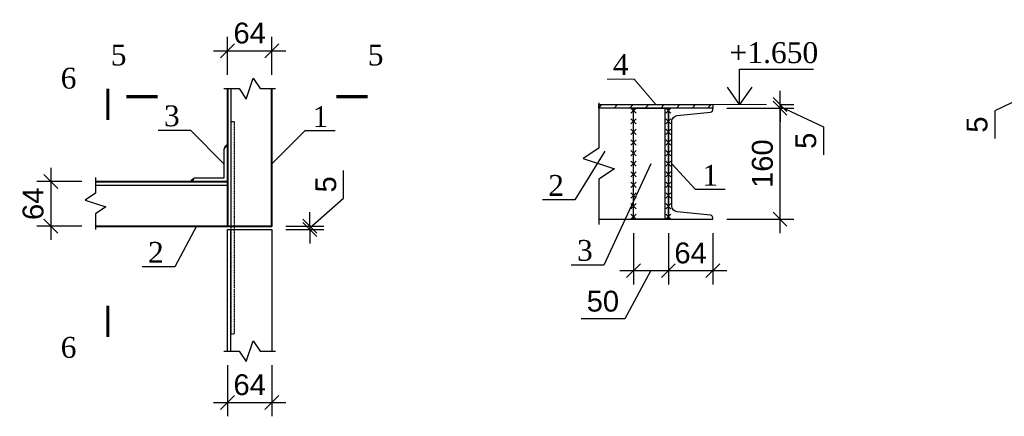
# Model space of a CAD drawing. Header units: millimetres. Extents: x 2063114 to 14983986, y -126020516 to 213791.
# Tile 204 of 256: x 2339789 to 2353954, y -1388513 to -1382805. Entities that reach past the tile are written whole.
import ezdxf
from ezdxf.enums import TextEntityAlignment as Align

# ---------------------------------------------------------------- set-up
doc = ezdxf.new("R2010")
doc.units = ezdxf.units.MM
doc.linetypes.add('ACAD_ISO03W100', pattern=[30, 12, -18])
doc.layers.get('Defpoints').update_dxf_attribs({"color": 6, "lineweight": 35})
doc.layers.add('.', color=7, linetype='Continuous', lineweight=15)
doc.layers.add('Фундаменты', color=252, linetype='Continuous', lineweight=25)
doc.styles.add('GENERATED_STYLE_5', font='times.ttf')
doc.styles.get("Standard").update_dxf_attribs({"font": 'arial.ttf'})
doc.styles.add('stile1', font='ARIALN.TTF')
doc.styles.add('TIMES', font='times.ttf')
doc.styles.add('Times New Roman', font='times.ttf')
doc.dimstyles.new('10', dxfattribs={"dimtxt": 300, "dimasz": 200, "dimexe": 200, "dimexo": 200, "dimgap": 100, "dimtad": 1, "dimlfac": 0.1, "dimtxsty": 'Standard', "dimblk": 'OBLIQUE', "dimcen": 200, "dimdle": 200, "dimclrd": 256, "dimclre": 256, "dimclrt": 256, "dimadec": 0, "dimazin": 0, "dimtfac": 1, "dimtmove": 0, "dimatfit": 3, "dimldrblk": 'OBLIQUE', "dimfxl": 1, "dimlwd": -1, "dimlwe": -1, "dimarcsym": 0})
doc.dimstyles.new('50', dxfattribs={"dimtxt": 250, "dimasz": 250, "dimexe": 125, "dimexo": 125, "dimgap": 50, "dimtad": 1, "dimdec": 0, "dimlfac": 0.5, "dimtxsty": 'GENERATED_STYLE_5', "dimblk": 'OBLIQUE', "dimcen": 250, "dimdle": 125, "dimadec": 0, "dimazin": 0, "dimtfac": 1, "dimtdec": 0, "dimtmove": 0, "dimatfit": 3, "dimldrblk": 'OPEN90', "dimfxl": 1, "dimarcsym": 0})

# ---------------------------------------------------------------- blocks, each defined once
blk = doc.blocks.new('_Oblique')
at = {"color": 0, "linetype": 'ByBlock', "lineweight": -2}
blk.add_line((-0.5, -0.5), (0.5, 0.5), dxfattribs=at)
blk = doc.blocks.new('*D766')
at = {"transparency": 16777216}
for p, q in [((2354439, -1383795), (2354439, -1383595)), ((2354439, -1383820), (2353816, -1384116)), ((2354771, -1383795), (2354239, -1383795)), ((2354771, -1383845), (2354239, -1383845)), ((2354439, -1383845), (2354439, -1383795)), ((2354439, -1383845), (2354439, -1383795)), ((2354439, -1383845), (2354439, -1384045)), ((2353816, -1384116), (2353816, -1384515))]:
    blk.add_line(p, q, dxfattribs=at)
at = {"layer": 'Defpoints', "color": 0, "lineweight": 30, "transparency": 16777216}
for p in [(2354439, -1383795), (2354971, -1383795), (2354971, -1383845)]:
    blk.add_point(p, dxfattribs=at)
at = {"transparency": 16777216, "xscale": 200, "yscale": 200, "zscale": 200}
for p, rotation in [((2354439, -1383795), 270), ((2354439, -1383845), 90)]:
    blk.add_blockref('_Oblique', p, dxfattribs=dict(at, rotation=rotation))
at = {"transparency": 16777216, "insert": (2353563, -1384315), "char_height": 300, "attachment_point": 5, "rotation": 90}
blk.add_mtext('5', dxfattribs=at)
blk = doc.blocks.new('*D816')
at = {"transparency": 16777216}
for p, q in [((2342778, -1383597), (2342778, -1383052)), ((2343418, -1383597), (2343418, -1383052)), ((2342578, -1383252), (2343618, -1383252))]:
    blk.add_line(p, q, dxfattribs=at)
at = {"layer": 'Defpoints', "color": 0, "lineweight": 30, "transparency": 16777216}
for p in [(2343418, -1383252), (2342778, -1383797), (2343418, -1383797)]:
    blk.add_point(p, dxfattribs=at)
at = {"transparency": 16777216, "xscale": 200, "yscale": 200, "zscale": 200, "rotation": 180}
blk.add_blockref('_Oblique', (2342778, -1383252), dxfattribs=at)
at = {"transparency": 16777216, "xscale": 200, "yscale": 200, "zscale": 200}
blk.add_blockref('_Oblique', (2343418, -1383252), dxfattribs=at)
at = {"transparency": 16777216, "insert": (2343098, -1382999), "char_height": 300, "attachment_point": 5}
blk.add_mtext('64', dxfattribs=at)
blk = doc.blocks.new('*D817')
at = {"transparency": 16777216}
for p, q in [((2342778, -1387775), (2342778, -1388513)), ((2343418, -1387775), (2343418, -1388513)), ((2342578, -1388313), (2343618, -1388313))]:
    blk.add_line(p, q, dxfattribs=at)
at = {"layer": 'Defpoints', "color": 0, "lineweight": 30, "transparency": 16777216}
for p in [(2342778, -1387575), (2343418, -1387575), (2343418, -1388313)]:
    blk.add_point(p, dxfattribs=at)
at = {"transparency": 16777216, "xscale": 200, "yscale": 200, "zscale": 200, "rotation": 180}
blk.add_blockref('_Oblique', (2342778, -1388313), dxfattribs=at)
at = {"transparency": 16777216, "xscale": 200, "yscale": 200, "zscale": 200}
blk.add_blockref('_Oblique', (2343418, -1388313), dxfattribs=at)
at = {"transparency": 16777216, "insert": (2343098, -1388060), "char_height": 300, "attachment_point": 5}
blk.add_mtext('64', dxfattribs=at)
blk = doc.blocks.new('*D818')
at = {"transparency": 16777216}
for p, q in [((2340237, -1384935), (2340237, -1385975)), ((2340681, -1385135), (2340037, -1385135)), ((2340681, -1385775), (2340037, -1385775))]:
    blk.add_line(p, q, dxfattribs=at)
at = {"layer": 'Defpoints', "color": 0, "lineweight": 30, "transparency": 16777216}
for p in [(2340881, -1385135), (2340237, -1385775), (2340881, -1385775)]:
    blk.add_point(p, dxfattribs=at)
at = {"transparency": 16777216, "xscale": 200, "yscale": 200, "zscale": 200}
for p, rotation in [((2340237, -1385135), 90), ((2340237, -1385775), 270)]:
    blk.add_blockref('_Oblique', p, dxfattribs=dict(at, rotation=rotation))
at = {"transparency": 16777216, "insert": (2339983, -1385455), "char_height": 300, "attachment_point": 5, "rotation": 90}
blk.add_mtext('64', dxfattribs=at)
blk = doc.blocks.new('*D819')
at = {"transparency": 16777216}
for p, q in [((2344447, -1385374), (2344447, -1384975)), ((2343963, -1385800), (2344447, -1385374)), ((2343963, -1385775), (2343963, -1385575)), ((2343618, -1385775), (2344163, -1385775)), ((2343618, -1385825), (2344163, -1385825)), ((2343963, -1385775), (2343963, -1385825)), ((2343963, -1385775), (2343963, -1385825)), ((2343963, -1385825), (2343963, -1386025))]:
    blk.add_line(p, q, dxfattribs=at)
at = {"layer": 'Defpoints', "color": 0, "lineweight": 30, "transparency": 16777216}
for p in [(2343418, -1385775), (2343418, -1385825), (2343963, -1385825)]:
    blk.add_point(p, dxfattribs=at)
at = {"transparency": 16777216, "xscale": 200, "yscale": 200, "zscale": 200}
for p, rotation in [((2343963, -1385775), 270), ((2343963, -1385825), 90)]:
    blk.add_blockref('_Oblique', p, dxfattribs=dict(at, rotation=rotation))
at = {"transparency": 16777216, "insert": (2344194, -1385175), "char_height": 300, "attachment_point": 5, "rotation": 90}
blk.add_mtext('5', dxfattribs=at)
blk = doc.blocks.new('*U106')
at = {"color": 0, "linetype": 'ByBlock', "lineweight": -2, "ltscale": 100}
blk.add_lwpolyline([(0, 0), (64, 0), (64, 2.3, 0.385314), (60.8, 5.8), (12.7, 10.6, -0.385314), (5, 19), (5, 141, -0.385314), (12.7, 149.4), (60.8, 154.2, 0.385314), (64, 157.7), (64, 160), (0, 160)], format="xyb", close=True, dxfattribs=at)
blk = doc.blocks.new('*D820')
at = {"transparency": 16777216}
for p, q in [((2348621, -1385877), (2348621, -1386617)), ((2349121, -1385877), (2349121, -1386617)), ((2348421, -1386417), (2349321, -1386417)), ((2348871, -1386417), (2348494, -1387111)), ((2348494, -1387111), (2347865, -1387111))]:
    blk.add_line(p, q, dxfattribs=at)
at = {"layer": 'Defpoints', "color": 0, "lineweight": 30, "transparency": 16777216}
for p in [(2348621, -1385677), (2349121, -1385677), (2349121, -1386417)]:
    blk.add_point(p, dxfattribs=at)
at = {"transparency": 16777216, "xscale": 200, "yscale": 200, "zscale": 200, "rotation": 180}
blk.add_blockref('_Oblique', (2348621, -1386417), dxfattribs=at)
at = {"transparency": 16777216, "xscale": 200, "yscale": 200, "zscale": 200}
blk.add_blockref('_Oblique', (2349121, -1386417), dxfattribs=at)
at = {"transparency": 16777216, "insert": (2348179, -1386858), "char_height": 300, "attachment_point": 5}
blk.add_mtext('50', dxfattribs=at)
blk = doc.blocks.new('*D821')
at = {"transparency": 16777216}
for p, q in [((2349121, -1385877), (2349121, -1386617)), ((2349761, -1385877), (2349761, -1386617)), ((2348921, -1386417), (2349961, -1386417))]:
    blk.add_line(p, q, dxfattribs=at)
at = {"layer": 'Defpoints', "color": 0, "lineweight": 30, "transparency": 16777216}
for p in [(2349121, -1385677), (2349761, -1385677), (2349761, -1386417)]:
    blk.add_point(p, dxfattribs=at)
at = {"transparency": 16777216, "xscale": 200, "yscale": 200, "zscale": 200, "rotation": 180}
blk.add_blockref('_Oblique', (2349121, -1386417), dxfattribs=at)
at = {"transparency": 16777216, "xscale": 200, "yscale": 200, "zscale": 200}
blk.add_blockref('_Oblique', (2349761, -1386417), dxfattribs=at)
at = {"transparency": 16777216, "insert": (2349441, -1386164), "char_height": 300, "attachment_point": 5}
blk.add_mtext('64', dxfattribs=at)
blk = doc.blocks.new('*D822')
at = {"transparency": 16777216}
for p, q in [((2350728, -1385877), (2350728, -1383877)), ((2349961, -1384077), (2350928, -1384077)), ((2349961, -1385677), (2350928, -1385677))]:
    blk.add_line(p, q, dxfattribs=at)
at = {"layer": 'Defpoints', "color": 0, "lineweight": 30, "transparency": 16777216}
for p in [(2349761, -1384077), (2350728, -1384077), (2349761, -1385677)]:
    blk.add_point(p, dxfattribs=at)
at = {"transparency": 16777216, "xscale": 200, "yscale": 200, "zscale": 200}
for p, rotation in [((2350728, -1384077), 90), ((2350728, -1385677), 270)]:
    blk.add_blockref('_Oblique', p, dxfattribs=dict(at, rotation=rotation))
at = {"transparency": 16777216, "insert": (2350475, -1384877), "char_height": 300, "attachment_point": 5, "rotation": 90}
blk.add_mtext('160', dxfattribs=at)
blk = doc.blocks.new('*D823')
at = {"transparency": 16777216}
for p, q in [((2350728, -1384027), (2350728, -1383827)), ((2350728, -1384077), (2350728, -1384027)), ((2350728, -1384077), (2350728, -1384027)), ((2350728, -1384052), (2351351, -1384349)), ((2350732, -1384027), (2350928, -1384027)), ((2349961, -1384077), (2350928, -1384077)), ((2350728, -1384077), (2350728, -1384277)), ((2351351, -1384349), (2351351, -1384748))]:
    blk.add_line(p, q, dxfattribs=at)
at = {"layer": 'Defpoints', "color": 0, "lineweight": 30, "transparency": 16777216}
for p in [(2350532, -1384027), (2350728, -1384027), (2349761, -1384077)]:
    blk.add_point(p, dxfattribs=at)
at = {"transparency": 16777216, "xscale": 200, "yscale": 200, "zscale": 200}
for p, rotation in [((2350728, -1384027), 270), ((2350728, -1384077), 90)]:
    blk.add_blockref('_Oblique', p, dxfattribs=dict(at, rotation=rotation))
at = {"transparency": 16777216, "insert": (2351099, -1384548), "char_height": 300, "attachment_point": 5, "rotation": 90}
blk.add_mtext('5', dxfattribs=at)

msp = doc.modelspace()

# ---------------------------------------------------------------- hatches: boundary and pattern name
at = {"layer": '.'}
h = msp.add_hatch(color=256, dxfattribs=at)
h.dxf.hatch_style = 1
h.paths.add_polyline_path([(2342777.97018, -1384598.53566), (2342756.22667, -1384620.151), (2342738.95361, -1384646.2368, -0.239885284), (2342777.97018, -1384635.2533)])
h = msp.add_hatch(color=256, dxfattribs=at)
h.dxf.hatch_style = 1
h.paths.add_polyline_path([(2342279.57337, -1385111.90535, -0.1236050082), (2342288.95355, -1385096.2368), (2342262.86775, -1385113.50985), (2342241.25241, -1385135.25336), (2342277.97005, -1385135.25336, -0.1332954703)])
at = {"layer": 'Фундаменты'}
h = msp.add_hatch(dxfattribs=at)
h.set_pattern_fill('ANSI31', scale=50)
h.set_pattern_definition([(45, (2557121.04, -1640697.37), (-112.2532, 112.2532), [])])
h.paths.add_polyline_path([(2349760.95237, -1384027.36196), (2348120.95232, -1384027.36196), (2348120.95232, -1384077.36196), (2349760.95237, -1384077.36196)])

# ---------------------------------------------------------------- linework, layer by layer
at = {"color": 0, "linetype": 'ByBlock', "lineweight": 15, "ltscale": 2}
msp.add_line((2349760.95237, -1384027.36196), (2350532.1776, -1384027.36196), dxfattribs=at)
for p, q in [((2348658.45235, -1384077.36196), (2348583.45235, -1384152.36197)), ((2348658.45235, -1384152.36196), (2348583.45235, -1384077.36197)), ((2349158.45237, -1384077.36196), (2349083.45237, -1384152.36196)), ((2349158.45237, -1384152.36196), (2349083.45237, -1384077.36196)), ((2348658.45235, -1384229.86196), (2348583.45235, -1384304.86197)), ((2348658.45235, -1384304.86196), (2348583.45235, -1384229.86197)), ((2349158.45237, -1384229.86196), (2349083.45237, -1384304.86196)), ((2349158.45237, -1384304.86196), (2349083.45237, -1384229.86196)), ((2348658.45235, -1384382.36196), (2348583.45235, -1384457.36197)), ((2348658.45235, -1384457.36196), (2348583.45235, -1384382.36197)), ((2349158.45237, -1384382.36196), (2349083.45237, -1384457.36196)), ((2349158.45237, -1384457.36196), (2349083.45237, -1384382.36196)), ((2348658.45235, -1384534.86196), (2348583.45235, -1384609.86197)), ((2348658.45235, -1384609.86196), (2348583.45235, -1384534.86197)), ((2349158.45237, -1384534.86196), (2349083.45237, -1384609.86196)), ((2349158.45237, -1384609.86196), (2349083.45237, -1384534.86196)), ((2348658.45236, -1384687.36196), (2348583.45236, -1384762.36197)), ((2348658.45236, -1384762.36196), (2348583.45236, -1384687.36197)), ((2349158.45237, -1384687.36196), (2349083.45237, -1384762.36196)), ((2349158.45237, -1384762.36196), (2349083.45237, -1384687.36196)), ((2348658.45236, -1384839.86196), (2348583.45236, -1384914.86197)), ((2348658.45236, -1384914.86196), (2348583.45236, -1384839.86197)), ((2349158.45237, -1384839.86196), (2349083.45237, -1384914.86196)), ((2349158.45237, -1384914.86196), (2349083.45237, -1384839.86196)), ((2348658.45236, -1384992.36196), (2348583.45236, -1385067.36197)), ((2348658.45236, -1385067.36196), (2348583.45236, -1384992.36197)), ((2349158.45237, -1384992.36196), (2349083.45237, -1385067.36196)), ((2349158.45237, -1385067.36196), (2349083.45237, -1384992.36196)), ((2340880.86806, -1385185.25342), (2342777.97006, -1385185.2533)), ((2348658.45236, -1385144.86196), (2348583.45236, -1385219.86197)), ((2348658.45236, -1385219.86196), (2348583.45236, -1385144.86197)), ((2349158.45237, -1385144.86196), (2349083.45237, -1385219.86196)), ((2349158.45237, -1385219.86196), (2349083.45237, -1385144.86196)), ((2348658.45237, -1385297.36196), (2348583.45237, -1385372.36197)), ((2348658.45237, -1385372.36196), (2348583.45237, -1385297.36197)), ((2349158.45237, -1385297.36196), (2349083.45237, -1385372.36196)), ((2349158.45237, -1385372.36196), (2349083.45237, -1385297.36196)), ((2348658.45237, -1385449.86196), (2348583.45237, -1385524.86197)), ((2348658.45237, -1385524.86196), (2348583.45237, -1385449.86197)), ((2349158.45237, -1385449.86196), (2349083.45237, -1385524.86196)), ((2349158.45237, -1385524.86196), (2349083.45237, -1385449.86196)), ((2348658.45237, -1385602.36196), (2348583.45237, -1385677.36197)), ((2348658.45237, -1385677.36196), (2348583.45237, -1385602.36197)), ((2349158.45237, -1385602.36196), (2349083.45237, -1385677.36196)), ((2349158.45237, -1385677.36196), (2349083.45237, -1385602.36196))]:
    msp.add_line(p, q)
at = {"lineweight": 40}
for p, q in [((2340880.86806, -1385135.25342), (2342777.97005, -1385135.2533)), ((2340880.86806, -1385775.25348), (2342777.97005, -1385775.25336))]:
    msp.add_line(p, q, dxfattribs=at)
for points in [[(2341775.7299, -1383913.56079, 45, 45, 0), (2341325.7299, -1383913.56079, 45, 45, 0), (2341475.7299, -1383913.56079, 0, 60, 0), (2341475.7299, -1383613.56079, 0, 0, 0), (2341475.7299, -1383163.56079, 0, 0, 0)], [(2344346.44869, -1383913.56079, 45, 45, 0), (2344796.44869, -1383913.56079, 45, 45, 0), (2344646.44869, -1383913.56079, 0, 60, 0), (2344646.44869, -1383613.56079, 0, 0, 0), (2344646.44869, -1383163.56079, 0, 0, 0)], [(2341055.86117, -1384246.5238, 45, 45, 0), (2341055.86117, -1383796.5238, 45, 45, 0), (2341055.86117, -1383946.5238, 0, 60, 0), (2340755.86117, -1383946.5238, 0, 0, 0), (2340305.86117, -1383946.5238, 0, 0, 0)], [(2341055.86117, -1386920.54838, 45, 45, 0), (2341055.86117, -1387370.54838, 45, 45, 0), (2341055.86117, -1387220.54838, 0, 60, 0), (2340755.86117, -1387220.54838, 0, 0, 0), (2340305.86117, -1387220.54838, 0, 0, 0)]]:
    msp.add_lwpolyline(points, format="xyseb")
for points in [[(2342727.97024, -1383796.66686), (2342947.97015, -1383796.66686), (2343047.97015, -1383946.66686), (2343147.97015, -1383646.66686), (2343247.97015, -1383796.66686), (2343467.97005, -1383796.66686)], [(2342827.89579, -1383796.66686), (2342827.87407, -1385775.25336)], [(2348120.95232, -1384002.36196), (2348120.95232, -1384652.36196), (2347895.95232, -1384802.36196), (2348345.95232, -1384952.36196), (2348120.95232, -1385102.36196), (2348120.95232, -1385752.36196)], [(2348120.95232, -1385677.36196), (2349120.95237, -1385677.36196), (2349120.95237, -1384077.36196), (2348120.95232, -1384077.36196)], [(2342727.97005, -1384879.0033), (2342249.18436, -1384400.21761), (2341782.07421, -1384400.21761)], [(2343417.97005, -1384879.0033), (2343896.75574, -1384400.21761), (2344329.72337, -1384400.21761)], [(2348206.02661, -1384696.88519), (2347776.889, -1385399.61713), (2347309.77885, -1385399.61713)], [(2348870.95237, -1384877.36196), (2348191.31197, -1386336.77729), (2347724.20182, -1386336.77729)], [(2349170.95237, -1384877.36196), (2349505.51768, -1385243.8312), (2349938.48531, -1385243.8312)], [(2340880.86806, -1385075.25342), (2340880.86806, -1385300.25345), (2340730.86806, -1385400.25345), (2341030.86806, -1385500.25345), (2340880.86806, -1385600.25345), (2340880.86806, -1385825.25348)], [(2342333.64549, -1385775.25338), (2342019.54068, -1386362.95251), (2341552.43053, -1386362.95251)], [(2342827.93237, -1387575.25402), (2342827.87407, -1385825.25336)], [(2342727.97019, -1387575.25402), (2342947.97012, -1387575.25402), (2343047.97012, -1387725.25402), (2343147.97012, -1387425.25402), (2343247.97012, -1387575.25402), (2343467.97005, -1387575.25402)]]:
    msp.add_lwpolyline(points)
at = {"color": 7, "linetype": 'ByBlock', "lineweight": 18}
msp.add_lwpolyline([(2348240.44504, -1383659.48928), (2348629.68346, -1383659.48928), (2348940.95235, -1384027.36196)], dxfattribs=at)
at = {"lineweight": 40}
msp.add_lwpolyline([(2342777.97024, -1383796.66686), (2342777.97005, -1385775.25336), (2343417.97005, -1385775.25341), (2343417.97005, -1383796.66686)], dxfattribs=at)
msp.add_lwpolyline([(2349760.95237, -1384077.36196), (2348120.95232, -1384077.36196), (2348120.95232, -1384027.36196), (2349760.95237, -1384027.36196)], close=True)
at = {"lineweight": 30}
msp.add_lwpolyline([(2349120.95237, -1384077.36196), (2349120.95237, -1385677.36196), (2348620.95237, -1385677.36196), (2348620.95237, -1384077.36196)], close=True, dxfattribs=at)
for points in [[(2349070.95237, -1384077.36196), (2349070.95237, -1385677.36196)], [(2342777.97019, -1387575.25402), (2342777.97041, -1385825.25336), (2343417.97005, -1385825.25341), (2343417.97005, -1387575.25402)]]:
    msp.add_lwpolyline(points, dxfattribs=at)
at = {"linetype": 'ACAD_ISO03W100', "lineweight": 30, "ltscale": 0.1}
msp.add_lwpolyline([(2342827.87407, -1387325.25402), (2342877.77808, -1387325.25402), (2342877.77808, -1384275.25402), (2342827.87407, -1384275.25402)], close=True, dxfattribs=at)
for points in [[(2342777.97005, -1384635.2533, 0.239885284), (2342738.95348, -1384646.2368), (2342756.22654, -1384620.151), (2342777.97005, -1384598.53566)], [(2342277.97005, -1385135.25336, -0.239885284), (2342288.95355, -1385096.2368), (2342262.86775, -1385113.50985), (2342241.25241, -1385135.25336)]]:
    msp.add_lwpolyline(points, format="xyb", close=True)
at = {"lineweight": 30}
msp.add_lwpolyline([(2342777.97005, -1384635.2533), (2342765.47005, -1384635.2533, 0.4142135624), (2342727.97005, -1384672.7533), (2342727.97005, -1385085.2533), (2342315.47005, -1385085.2533, 0.4142135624), (2342277.97005, -1385122.7533), (2342277.97005, -1385135.2533), (2342777.97005, -1385135.2533)], format="xyb", close=True, dxfattribs=at)

# ---------------------------------------------------------------- block references
at = {"lineweight": 30, "xscale": 10, "yscale": 10, "zscale": 10}
msp.add_blockref('*U106', (2349120.95237, -1385677.36196), dxfattribs=at)

# ---------------------------------------------------------------- texts
at = {"style": 'Times New Roman'}
for s, p in [('5', (2341325.7299, -1383463.56079)), ('6', (2340605.86117, -1383796.5238))]:
    msp.add_text(s, height=300, dxfattribs=at).set_placement(p, align=Align.RIGHT)
msp.add_text('5', height=300, dxfattribs=at).set_placement((2344796.44869, -1383463.56079))
msp.add_text('6', height=300, dxfattribs=at).set_placement((2340605.86117, -1387370.54838), align=Align.TOP_RIGHT)
at = {"layer": 'Фундаменты', "color": 7, "linetype": 'Continuous', "lineweight": 30, "char_height": 300, "attachment_point": 5, "style": 'TIMES'}
for s, insert, width in [('+1.650', (2350639.42302, -1383282.21831), 934.2037298), ('1', (2344115.10407, -1384200.21762), 44.1762719), ('1', (2349723.86601, -1385043.83121), 44.1762719)]:
    msp.add_mtext(s, dxfattribs=dict(at, insert=insert, width=width))
for s, insert in [('4', (2348436.41703, -1383450.0729)), ('3', (2341978.04621, -1384190.80122)), ('2', (2347505.75085, -1385190.20074)), ('2', (2341748.40253, -1386153.53613)), ('3', (2347920.17381, -1386127.36091))]:
    msp.add_mtext(s, dxfattribs=dict(at, insert=insert))

# ---------------------------------------------------------------- dimensions: what is measured, and where the dimension line sits
for base, p1, p2, picture, middle in [((2343417.97005, -1383252.36831), (2342777.97024, -1383796.66686), (2343417.97005, -1383796.66686), '*D816', (2343097.97015, -1382999.19642)), ((2343417.97005, -1388313.10762), (2342777.97019, -1387575.25402), (2343417.97005, -1387575.25402), '*D817', (2343097.97012, -1388059.93572))]:
    dim = msp.add_linear_dim(base=base, p1=p1, p2=p2, dimstyle='10')
    dim.commit()
    dim.dimension.update_dxf_attribs({"geometry": picture, "text_midpoint": middle})
for base, p1, p2, picture, middle in [((2354439.14609, -1383794.5969), (2354971.30227, -1383844.5969), (2354971.30227, -1383794.5969), '*D766', (2353815.88971, -1384215.93561)), ((2350728.13057, -1384027.36196), (2349760.95237, -1384077.36196), (2350532.1776, -1384027.36196), '*D823', (2351351.38695, -1384448.70067)), ((2343963.42033, -1385825.25341), (2343417.97005, -1385775.25341), (2343417.97005, -1385825.25341), '*D819', (2344446.83611, -1385274.37353))]:
    dim = msp.add_linear_dim(base=base, p1=p1, p2=p2, angle=90, dimstyle='10', override={"dimtmove": 1})
    dim.commit()
    dim.dimension.update_dxf_attribs({"geometry": picture, "text_midpoint": middle, "dimtype": 160})
for base, p1, p2, picture, middle in [((2350728.13057, -1384077.36196), (2349760.95237, -1385677.36196), (2349760.95237, -1384077.36196), '*D822', (2350474.95867, -1384877.36196)), ((2340236.61001, -1385775.25348), (2340880.86806, -1385135.25342), (2340880.8681, -1385775.25348), '*D818', (2339983.43811, -1385455.25345))]:
    dim = msp.add_linear_dim(base=base, p1=p1, p2=p2, angle=90, dimstyle='10')
    dim.commit()
    dim.dimension.update_dxf_attribs({"geometry": picture, "text_midpoint": middle})
dim = msp.add_linear_dim(base=(2349120.95237, -1386417.47965), p1=(2348620.95235, -1385677.36196), p2=(2349120.95237, -1385677.36196), dimstyle='10', override={"dimtmove": 1})
dim.commit()
dim.dimension.update_dxf_attribs({"geometry": '*D820', "text_midpoint": (2348393.74861, -1387110.99985), "dimtype": 160})
dim = msp.add_linear_dim(base=(2349760.95237, -1386417.47965), p1=(2349120.95237, -1385677.36196), p2=(2349760.95237, -1385677.36196), dimstyle='10', override={"dimtmove": 1})
dim.commit()
dim.dimension.update_dxf_attribs({"geometry": '*D821', "text_midpoint": (2349440.95237, -1386164.30775)})

# ---------------------------------------------------------------- leaders
at = {"color": 0, "linetype": 'ByBlock', "lineweight": 15, "ltscale": 2}
msp.add_leader([(2350146.56498, -1384027.36196), (2350146.56498, -1383519.08235), (2351211.43623, -1383519.08235)], dimstyle='50', override={"dimasz": 250, "dimgap": 125, "dimtad": 0, "dimtxsty": 'stile1', "dimldrblk": 'Open90'}, dxfattribs=at)

doc.saveas('drawing.dxf')
